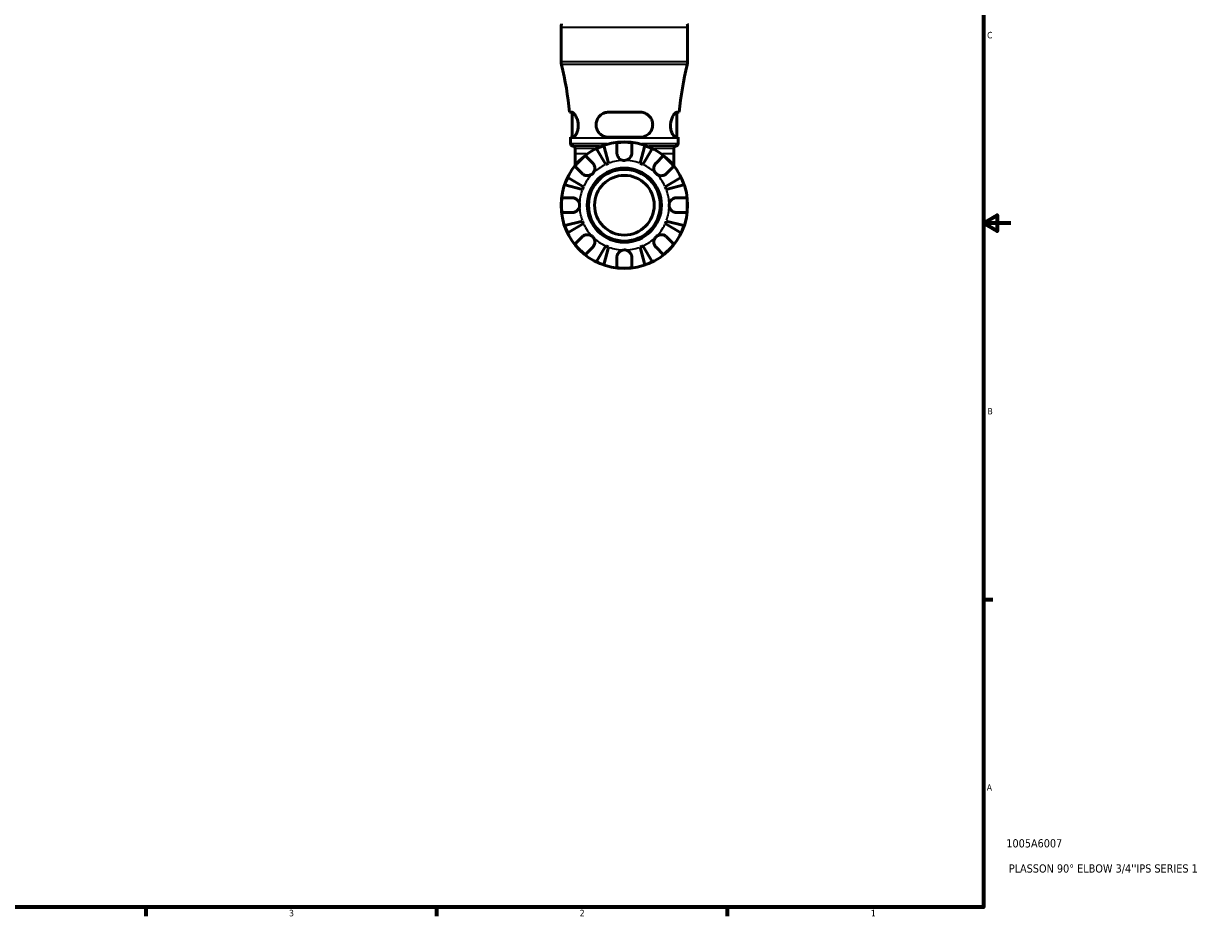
# Model space of a CAD drawing. Header units: inches. Extents: x 0.1 to 36.8, y 0.6 to 29.3.
# Tile 7 of 10: x 19.5 to 36.8, y 0.9 to 13.9. Entities that reach past the tile are written whole.
import ezdxf

# ---------------------------------------------------------------- set-up
doc = ezdxf.new("R2010")
doc.units = ezdxf.units.IN
doc.header["$MEASUREMENT"] = 0
for name, color, linetype, lineweight in [('Border (ANSI)', 7, 'Continuous', 70), ('Title (ANSI)', 7, 'Continuous', 50), ('Visible (ANSI)', 7, 'Continuous', 50), ('Visible Narrow (ANSI)', 7, 'Continuous', 35)]:
    doc.layers.add(name, color=color, linetype=linetype, lineweight=lineweight)
doc.styles.add('Note Text (ANSI)', font='tahoma.ttf')
doc.styles.add('Text Style29', font='tahoma.ttf')

# ---------------------------------------------------------------- blocks, each defined once
blk = doc.blocks.new('Borders Default Border')
at = {"layer": 'Border (ANSI)'}
for p, q in [((33.5, 5.5), (33.634, 5.5)), ((21.25, 1), (21.25, 0.866)), ((25.5, 1), (25.5, 0.866)), ((29.75, 1), (29.75, 0.866))]:
    blk.add_line(p, q, dxfattribs=at)
at = {"layer": 'Border (ANSI)', "flags": 128}
for points in [[(0.5, 1), (0.5, 21), (33.5, 21), (33.5, 1), (0.5, 1)], [(33.9, 11), (33.5, 11), (33.7, 11.115), (33.7, 10.885), (33.5, 11)]]:
    blk.add_lwpolyline(points, dxfattribs=at)
at = {"layer": 'Border (ANSI)', "color": 5, "true_color": 0x0000ff, "char_height": 0.0945, "attachment_point": 7, "style": 'Note Text (ANSI)'}
for s, insert in [('C', (33.552, 13.701)), ('B', (33.558, 8.203)), ('A', (33.547, 2.703)), ('3', (23.346, 0.864)), ('2', (27.596, 0.866)), ('1', (31.854, 0.866))]:
    blk.add_mtext(s, dxfattribs=dict(at, insert=insert))
blk = doc.blocks.new('Title Blocks ANSI - Large')
at = {"layer": 'Title (ANSI)', "color": 5, "true_color": 0x0000ff, "style": 'Text Style29'}
for tag, p in [('PART_NUMBER_001', (0.333, 0.873)), ('DESCRIPTION_001', (0.369, 0.505))]:
    blk.add_attdef(tag, p, '', height=0.12, dxfattribs=at)

msp = doc.modelspace()

# ---------------------------------------------------------------- linework, layer by layer
at = {"layer": 'Visible (ANSI)'}
for p, q in [((27.323, 13.363), (27.323, 13.863)), ((29.173, 13.363), (29.173, 13.863)), ((27.479, 12.623), (27.445, 12.623)), ((27.483, 12.257), (27.483, 12.623)), ((28.478, 12.623), (28.018, 12.623)), ((29.013, 12.257), (29.013, 12.623)), ((29.051, 12.623), (29.017, 12.623)), ((27.462, 12.257), (27.496, 12.257)), ((27.462, 12.165), (27.462, 12.242)), ((27.95, 12.134), (28.017, 11.876)), ((28.018, 12.257), (28.478, 12.257)), ((28.14, 12.026), (28.14, 12.177)), ((28.356, 12.177), (28.356, 12.026)), ((28.479, 11.876), (28.546, 12.134)), ((29, 12.257), (29.034, 12.257)), ((29.034, 12.165), (29.034, 12.242)), ((27.527, 12.015), (27.527, 12.092)), ((27.527, 12.015), (27.527, 11.842)), ((27.679, 11.986), (27.785, 11.879)), ((27.978, 11.86), (27.843, 12.089)), ((28.653, 12.089), (28.518, 11.86)), ((28.711, 11.879), (28.817, 11.986)), ((28.97, 12.015), (28.97, 12.092)), ((28.97, 11.842), (28.97, 12.015)), ((27.632, 11.726), (27.526, 11.833)), ((28.97, 11.833), (28.864, 11.726)), ((27.422, 11.668), (27.652, 11.533)), ((28.844, 11.533), (29.074, 11.668)), ((27.636, 11.494), (27.378, 11.561)), ((29.118, 11.561), (28.86, 11.494)), ((27.335, 11.372), (27.485, 11.372)), ((29.011, 11.372), (29.161, 11.372)), ((27.485, 11.155), (27.335, 11.155)), ((29.161, 11.155), (29.011, 11.155)), ((27.378, 10.966), (27.636, 11.032)), ((27.652, 10.994), (27.422, 10.859)), ((29.074, 10.859), (28.844, 10.994)), ((28.86, 11.032), (29.118, 10.966)), ((27.526, 10.694), (27.632, 10.801)), ((28.864, 10.801), (28.97, 10.694)), ((27.785, 10.648), (27.679, 10.541)), ((27.843, 10.438), (27.978, 10.667)), ((28.017, 10.651), (27.95, 10.393)), ((28.546, 10.393), (28.479, 10.651)), ((28.518, 10.667), (28.653, 10.438)), ((28.817, 10.541), (28.711, 10.648)), ((28.14, 10.35), (28.14, 10.501)), ((28.356, 10.501), (28.356, 10.35))]:
    msp.add_line(p, q, dxfattribs=at)
for radius in [0.925, 0.542, 0.524, 0.436]:
    msp.add_circle((28.248, 11.263), radius, dxfattribs=at)
for centre, radius, start, end in [((27.594, 13.863), 0.27, 168.463, 180), ((28.903, 13.863), 0.27, 0, 11.537), ((27.508, 13.363), 0.185, 180, 194.1109), ((28.988, 13.363), 0.185, 345.8891, 0), ((23.048, 12.242), 4.413, 4.958, 14.1109), ((33.448, 12.242), 4.413, 165.8891, 175.042), ((23.048, 12.242), 4.413, 0, 0.1933), ((27.499, 12.165), 0.037, 180, 262.8192), ((27.49, 12.092), 0.037, 0, 82.8192), ((28.248, 11.263), 0.92, 108.8849, 116.1151), ((28.248, 11.263), 0.92, 83.2431, 96.7569), ((28.248, 11.263), 0.92, 63.8849, 71.1151), ((29.007, 12.092), 0.037, 97.1808, 180), ((28.997, 12.165), 0.037, 277.1808, 0), ((33.448, 12.242), 4.413, 179.8067, 180), ((28.248, 11.263), 0.92, 128.2431, 141.7569), ((28.248, 11.263), 0.92, 38.2431, 51.7569), ((28.248, 11.263), 0.655, 110.6662, 114.3338), ((28.248, 11.263), 0.655, 65.6662, 69.3338), ((28.248, 11.263), 0.92, 153.8849, 161.1151), ((28.248, 11.263), 0.92, 18.8849, 26.1151), ((28.248, 11.263), 0.655, 155.6662, 159.3338), ((28.248, 11.263), 0.655, 20.6662, 24.3338), ((28.248, 11.263), 0.92, 173.2431, 186.7569), ((28.248, 11.263), 0.92, 353.2431, 6.7569), ((28.248, 11.263), 0.92, 198.8849, 206.1151), ((28.248, 11.263), 0.655, 200.6662, 204.3338), ((28.248, 11.263), 0.655, 335.6662, 339.3338), ((28.248, 11.263), 0.92, 333.8849, 341.1151), ((28.248, 11.263), 0.92, 218.2431, 231.7569), ((28.248, 11.263), 0.655, 245.6662, 249.3338), ((28.248, 11.263), 0.655, 290.6662, 294.3338), ((28.248, 11.263), 0.92, 308.2431, 321.7569), ((28.248, 11.263), 0.92, 243.8849, 251.1151), ((28.248, 11.263), 0.92, 288.8849, 296.1151), ((28.248, 11.263), 0.92, 263.2431, 276.7569)]:
    msp.add_arc(centre, radius, start, end, dxfattribs=at)
for points, knots in [([(27.479, 12.623), (27.482, 12.623), (27.485, 12.623), (27.496, 12.618), (27.505, 12.61), (27.525, 12.587), (27.535, 12.571), (27.553, 12.535), (27.561, 12.515), (27.57, 12.476), (27.573, 12.459), (27.575, 12.424), (27.574, 12.407), (27.57, 12.371), (27.565, 12.352), (27.552, 12.316), (27.543, 12.299), (27.525, 12.272), (27.515, 12.263), (27.503, 12.257), (27.499, 12.257), (27.496, 12.257)], [-1.646178, -1.646178, -1.646178, -1.646178, -1.573616, -1.573616, -1.388212, -1.388212, -1.190155, -1.190155, -1.009519, -1.009519, -0.872067, -0.872067, -0.74163, -0.74163, -0.58406, -0.58406, -0.388864, -0.388864, -0.185335, -0.185335, -0.104687, -0.104687, -0.104687, -0.104687]), ([(28.018, 12.257), (28.009, 12.257), (28.001, 12.257), (27.97, 12.261), (27.948, 12.269), (27.908, 12.291), (27.89, 12.306), (27.862, 12.34), (27.852, 12.359), (27.839, 12.396), (27.836, 12.413), (27.834, 12.448), (27.835, 12.465), (27.844, 12.503), (27.853, 12.522), (27.878, 12.561), (27.896, 12.58), (27.938, 12.607), (27.961, 12.616), (27.996, 12.622), (28.007, 12.623), (28.018, 12.623)], [-1.634722, -1.634722, -1.634722, -1.634722, -1.568082, -1.568082, -1.380959, -1.380959, -1.194906, -1.194906, -1.027155, -1.027155, -0.894068, -0.894068, -0.7609, -0.7609, -0.592375, -0.592375, -0.380702, -0.380702, -0.180009, -0.180009, -0.093805, -0.093805, -0.093805, -0.093805]), ([(28.478, 12.623), (28.488, 12.623), (28.497, 12.623), (28.528, 12.618), (28.55, 12.61), (28.59, 12.587), (28.608, 12.571), (28.637, 12.535), (28.647, 12.515), (28.659, 12.476), (28.662, 12.459), (28.662, 12.424), (28.659, 12.407), (28.649, 12.371), (28.641, 12.352), (28.616, 12.316), (28.598, 12.299), (28.557, 12.272), (28.533, 12.263), (28.499, 12.257), (28.489, 12.257), (28.478, 12.257)], [-1.646178, -1.646178, -1.646178, -1.646178, -1.573616, -1.573616, -1.388212, -1.388212, -1.190155, -1.190155, -1.009519, -1.009519, -0.872067, -0.872067, -0.74163, -0.74163, -0.58406, -0.58406, -0.388864, -0.388864, -0.185335, -0.185335, -0.104687, -0.104687, -0.104687, -0.104687]), ([(29, 12.257), (28.997, 12.257), (28.995, 12.257), (28.984, 12.261), (28.975, 12.269), (28.958, 12.291), (28.949, 12.306), (28.935, 12.34), (28.929, 12.359), (28.923, 12.396), (28.921, 12.413), (28.922, 12.448), (28.924, 12.465), (28.932, 12.503), (28.938, 12.522), (28.955, 12.561), (28.966, 12.58), (28.987, 12.607), (28.998, 12.616), (29.01, 12.622), (29.014, 12.623), (29.017, 12.623)], [-1.634722, -1.634722, -1.634722, -1.634722, -1.568082, -1.568082, -1.380959, -1.380959, -1.194906, -1.194906, -1.027155, -1.027155, -0.894068, -0.894068, -0.7609, -0.7609, -0.592375, -0.592375, -0.380702, -0.380702, -0.180009, -0.180009, -0.093805, -0.093805, -0.093805, -0.093805]), ([(28.248, 11.918), (28.238, 11.918), (28.228, 11.919), (28.207, 11.925), (28.197, 11.93), (28.178, 11.943), (28.17, 11.95), (28.157, 11.966), (28.153, 11.975), (28.146, 11.989), (28.145, 11.994), (28.142, 12.005), (28.141, 12.01), (28.14, 12.019), (28.14, 12.022), (28.14, 12.026)], [0, 0, 0, 0, 0.0768243, 0.0768243, 0.1637869, 0.1637869, 0.2479976, 0.2479976, 0.3213706, 0.3213706, 0.3674486, 0.3674486, 0.4091524, 0.4091524, 0.4402254, 0.4402254, 0.4402254, 0.4402254]), ([(28.356, 12.026), (28.356, 12.021), (28.356, 12.015), (28.354, 12.005), (28.353, 11.999), (28.35, 11.988), (28.347, 11.982), (28.339, 11.966), (28.332, 11.956), (28.313, 11.939), (28.302, 11.932), (28.277, 11.921), (28.262, 11.918), (28.248, 11.918)], [-0.4452054, -0.4452054, -0.4452054, -0.4452054, -0.3984229, -0.3984229, -0.3559674, -0.3559674, -0.3036169, -0.3036169, -0.2118158, -0.2118158, -0.1090953, -0.1090953, 0, 0, 0, 0]), ([(27.785, 11.879), (27.788, 11.877), (27.79, 11.874), (27.797, 11.866), (27.801, 11.86), (27.808, 11.848), (27.81, 11.841), (27.816, 11.823), (27.817, 11.812), (27.817, 11.788), (27.814, 11.774), (27.803, 11.748), (27.795, 11.736), (27.785, 11.726)], [-0.4426933, -0.4426933, -0.4426933, -0.4426933, -0.4134358, -0.4134358, -0.356428, -0.356428, -0.2966362, -0.2966362, -0.2128548, -0.2128548, -0.1090118, -0.1090118, 0, 0, 0, 0]), ([(28.711, 11.726), (28.705, 11.732), (28.7, 11.738), (28.691, 11.752), (28.688, 11.76), (28.681, 11.779), (28.679, 11.79), (28.679, 11.813), (28.681, 11.824), (28.686, 11.842), (28.689, 11.849), (28.696, 11.861), (28.7, 11.867), (28.707, 11.875), (28.709, 11.877), (28.711, 11.879)], [0, 0, 0, 0, 0.0605809, 0.0605809, 0.1253161, 0.1253161, 0.2148329, 0.2148329, 0.2996129, 0.2996129, 0.3587788, 0.3587788, 0.416121, 0.416121, 0.4421601, 0.4421601, 0.4421601, 0.4421601]), ([(27.785, 11.726), (27.78, 11.721), (27.773, 11.716), (27.759, 11.707), (27.752, 11.703), (27.733, 11.697), (27.721, 11.695), (27.698, 11.695), (27.687, 11.696), (27.67, 11.702), (27.663, 11.705), (27.65, 11.712), (27.644, 11.716), (27.637, 11.722), (27.634, 11.724), (27.632, 11.726)], [0, 0, 0, 0, 0.0605809, 0.0605809, 0.1253161, 0.1253161, 0.2148329, 0.2148329, 0.2996129, 0.2996129, 0.3587788, 0.3587788, 0.416121, 0.416121, 0.4421601, 0.4421601, 0.4421601, 0.4421601]), ([(28.864, 11.726), (28.861, 11.724), (28.859, 11.721), (28.851, 11.715), (28.845, 11.711), (28.832, 11.704), (28.825, 11.701), (28.807, 11.696), (28.797, 11.694), (28.772, 11.695), (28.759, 11.698), (28.733, 11.708), (28.721, 11.716), (28.711, 11.726)], [-0.4426933, -0.4426933, -0.4426933, -0.4426933, -0.4134358, -0.4134358, -0.356428, -0.356428, -0.2966362, -0.2966362, -0.2128548, -0.2128548, -0.1090118, -0.1090118, 0, 0, 0, 0]), ([(27.485, 11.372), (27.489, 11.372), (27.493, 11.371), (27.504, 11.37), (27.51, 11.369), (27.524, 11.365), (27.53, 11.362), (27.547, 11.353), (27.555, 11.347), (27.572, 11.329), (27.58, 11.318), (27.591, 11.292), (27.594, 11.278), (27.594, 11.263)], [-0.4398235, -0.4398235, -0.4398235, -0.4398235, -0.4063078, -0.4063078, -0.353671, -0.353671, -0.2963084, -0.2963084, -0.2119376, -0.2119376, -0.1088504, -0.1088504, 0, 0, 0, 0]), ([(27.594, 11.263), (27.594, 11.255), (27.592, 11.246), (27.588, 11.228), (27.584, 11.219), (27.573, 11.198), (27.564, 11.188), (27.546, 11.173), (27.538, 11.168), (27.523, 11.162), (27.516, 11.16), (27.503, 11.157), (27.496, 11.156), (27.488, 11.155), (27.487, 11.155), (27.485, 11.155)], [-1.9083114, -1.9083114, -1.9083114, -1.9083114, -1.8410665, -1.8410665, -1.767715, -1.767715, -1.6603296, -1.6603296, -1.5872685, -1.5872685, -1.5326102, -1.5326102, -1.476028, -1.476028, -1.4636078, -1.4636078, -1.4636078, -1.4636078]), ([(28.903, 11.263), (28.903, 11.272), (28.904, 11.281), (28.908, 11.299), (28.912, 11.308), (28.923, 11.329), (28.932, 11.339), (28.951, 11.354), (28.959, 11.359), (28.973, 11.365), (28.98, 11.367), (28.993, 11.37), (29, 11.371), (29.008, 11.372), (29.009, 11.372), (29.011, 11.372)], [-1.9083114, -1.9083114, -1.9083114, -1.9083114, -1.8410665, -1.8410665, -1.767715, -1.767715, -1.6603296, -1.6603296, -1.5872685, -1.5872685, -1.5326102, -1.5326102, -1.476028, -1.476028, -1.4636078, -1.4636078, -1.4636078, -1.4636078]), ([(29.011, 11.155), (29.007, 11.155), (29.003, 11.156), (28.992, 11.157), (28.986, 11.158), (28.972, 11.162), (28.966, 11.165), (28.95, 11.174), (28.941, 11.18), (28.924, 11.198), (28.916, 11.209), (28.905, 11.235), (28.903, 11.249), (28.903, 11.263)], [-0.4398235, -0.4398235, -0.4398235, -0.4398235, -0.4063078, -0.4063078, -0.353671, -0.353671, -0.2963084, -0.2963084, -0.2119376, -0.2119376, -0.1088504, -0.1088504, 0, 0, 0, 0]), ([(27.632, 10.801), (27.635, 10.803), (27.637, 10.805), (27.645, 10.812), (27.651, 10.816), (27.664, 10.823), (27.671, 10.826), (27.689, 10.831), (27.699, 10.832), (27.724, 10.832), (27.737, 10.829), (27.763, 10.819), (27.775, 10.811), (27.785, 10.801)], [-0.4426933, -0.4426933, -0.4426933, -0.4426933, -0.4134358, -0.4134358, -0.356428, -0.356428, -0.2966362, -0.2966362, -0.2128548, -0.2128548, -0.1090118, -0.1090118, 0, 0, 0, 0]), ([(27.785, 10.801), (27.791, 10.795), (27.796, 10.789), (27.805, 10.775), (27.808, 10.767), (27.815, 10.748), (27.817, 10.736), (27.817, 10.714), (27.815, 10.703), (27.81, 10.685), (27.807, 10.678), (27.8, 10.666), (27.796, 10.66), (27.79, 10.652), (27.787, 10.65), (27.785, 10.648)], [0, 0, 0, 0, 0.0605809, 0.0605809, 0.1253161, 0.1253161, 0.2148329, 0.2148329, 0.2996129, 0.2996129, 0.3587788, 0.3587788, 0.416121, 0.416121, 0.4421601, 0.4421601, 0.4421601, 0.4421601]), ([(28.711, 10.648), (28.708, 10.65), (28.706, 10.653), (28.699, 10.661), (28.695, 10.667), (28.689, 10.679), (28.686, 10.686), (28.681, 10.704), (28.679, 10.715), (28.679, 10.739), (28.682, 10.753), (28.693, 10.779), (28.701, 10.791), (28.711, 10.801)], [-0.4426933, -0.4426933, -0.4426933, -0.4426933, -0.4134358, -0.4134358, -0.356428, -0.356428, -0.2966362, -0.2966362, -0.2128548, -0.2128548, -0.1090118, -0.1090118, 0, 0, 0, 0]), ([(28.711, 10.801), (28.716, 10.806), (28.723, 10.811), (28.737, 10.82), (28.744, 10.824), (28.763, 10.83), (28.775, 10.832), (28.798, 10.832), (28.809, 10.831), (28.826, 10.825), (28.833, 10.822), (28.846, 10.815), (28.852, 10.811), (28.859, 10.805), (28.862, 10.803), (28.864, 10.801)], [0, 0, 0, 0, 0.0605809, 0.0605809, 0.1253161, 0.1253161, 0.2148329, 0.2148329, 0.2996129, 0.2996129, 0.3587788, 0.3587788, 0.416121, 0.416121, 0.4421601, 0.4421601, 0.4421601, 0.4421601]), ([(28.14, 10.501), (28.14, 10.505), (28.14, 10.509), (28.141, 10.519), (28.143, 10.526), (28.147, 10.539), (28.149, 10.546), (28.158, 10.562), (28.165, 10.571), (28.182, 10.588), (28.194, 10.595), (28.22, 10.606), (28.234, 10.609), (28.248, 10.609)], [-0.4398235, -0.4398235, -0.4398235, -0.4398235, -0.4063078, -0.4063078, -0.353671, -0.353671, -0.2963084, -0.2963084, -0.2119376, -0.2119376, -0.1088504, -0.1088504, 0, 0, 0, 0]), ([(28.248, 10.609), (28.257, 10.609), (28.266, 10.608), (28.284, 10.603), (28.293, 10.6), (28.313, 10.588), (28.324, 10.579), (28.338, 10.561), (28.343, 10.553), (28.35, 10.538), (28.352, 10.532), (28.355, 10.519), (28.356, 10.512), (28.356, 10.504), (28.356, 10.502), (28.356, 10.501)], [-1.9083114, -1.9083114, -1.9083114, -1.9083114, -1.8410665, -1.8410665, -1.767715, -1.767715, -1.6603296, -1.6603296, -1.5872685, -1.5872685, -1.5326102, -1.5326102, -1.476028, -1.476028, -1.4636078, -1.4636078, -1.4636078, -1.4636078])]:
    msp.add_open_spline(points, degree=3, knots=knots, dxfattribs=at)
at = {"layer": 'Visible Narrow (ANSI)'}
for p, q in [((29.162, 13.863), (27.334, 13.863)), ((27.334, 13.363), (29.162, 13.363)), ((29.156, 13.318), (27.34, 13.318)), ((27.463, 12.165), (27.993, 12.165)), ((29.025, 12.242), (27.471, 12.242)), ((27.495, 12.129), (27.883, 12.129)), ((28.503, 12.165), (29.033, 12.165)), ((28.613, 12.129), (29.001, 12.129)), ((27.809, 12.092), (27.527, 12.092)), ((27.692, 12.015), (27.527, 12.015)), ((28.969, 12.092), (28.688, 12.092)), ((28.969, 12.015), (28.804, 12.015))]:
    msp.add_line(p, q, dxfattribs=at)
for start, end in [(115.3671, 133.9667), (91.0333, 109.6329), (70.3671, 88.9667), (46.0333, 64.6329), (136.0333, 154.6329), (25.3671, 43.9667), (160.3671, 178.9667), (1.0333, 19.6329), (181.0333, 199.6329), (340.3671, 358.9667), (205.3671, 223.9667), (316.0333, 334.6329), (226.0333, 244.6329), (295.3671, 313.9667), (250.3671, 268.9667), (271.0333, 289.6329)]:
    msp.add_arc((28.248, 11.263), 0.655, start, end, dxfattribs=at)

# ---------------------------------------------------------------- block references
msp.add_blockref('Borders Default Border', (0, 0))
msp.add_blockref('Title Blocks ANSI - Large', (33.5, 1)).add_auto_attribs({'PART_NUMBER_001': '1005A6007', 'DESCRIPTION_001': "PLASSON 90° ELBOW 3/4''IPS SERIES 1"})

doc.saveas('drawing.dxf')
